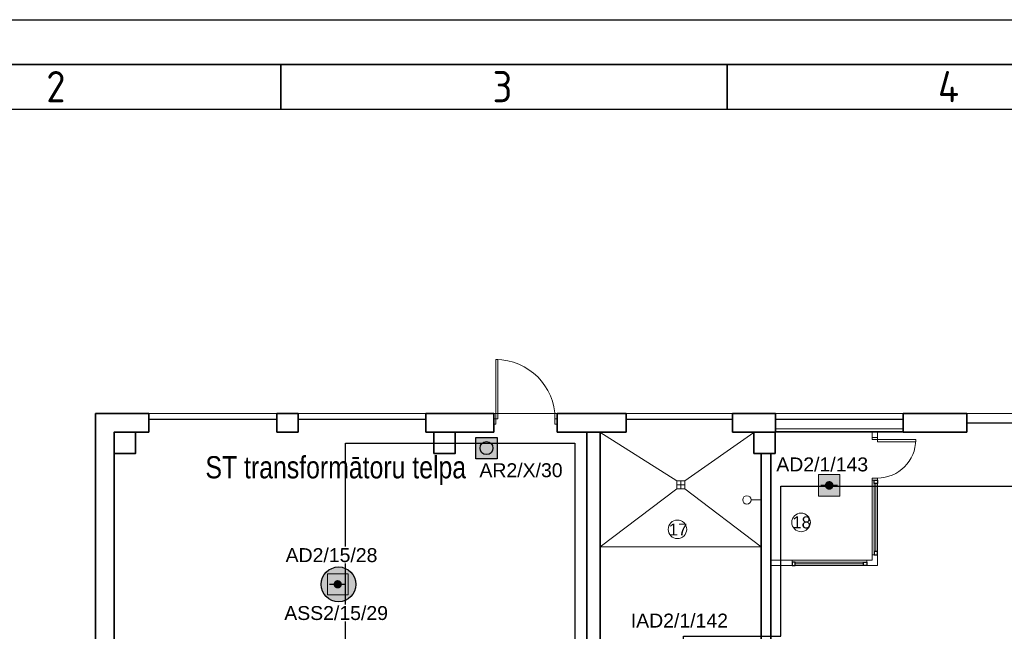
# Model space of a CAD drawing. Header units: millimetres. Extents: x -197461 to 862495, y -970068 to 63888.
# Tile 106 of 253: x -103589 to -88625, y -424226 to -414934. Entities that reach past the tile are written whole.
import ezdxf

# ---------------------------------------------------------------- set-up
doc = ezdxf.new("R2010")
doc.units = ezdxf.units.MM
doc.linetypes.add('HIDDEN', pattern=[9.525, 6.35, -3.175])
doc.linetypes.add('PKP', pattern=[12, 6, -3, 0, -3])
doc.layers.get('0').update_dxf_attribs({"linetype": 'CONTINUOUS'})
for name, color, linetype, lineweight, true_color in [('durvis -proj', 7, 'CONTINUOUS', 9, 0x1d22b9), ('durvis_esosas', 7, 'CONTINUOUS', 0, 0x8f9fa3), ('esosaas sienas', 7, 'CONTINUOUS', 35, 0x63767e), ('Esosas_kolonnas', 7, 'CONTINUOUS', 35, 0x63767e), ('proj_starpsienas', 7, 'CONTINUOUS', 20, 0x373fae)]:
    doc.layers.add(name, color=color, linetype=linetype, lineweight=lineweight, true_color=true_color)
doc.layers.add('EI60', color=7, linetype='PKP', true_color=0xe00000)
for name, color, linetype, lineweight in [('kritumi', 7, 'CONTINUOUS', 5), ('santehnika', 252, 'CONTINUOUS', 0), ('telpu_numeracija', 7, 'CONTINUOUS', 18)]:
    doc.layers.add(name, color=color, linetype=linetype, lineweight=lineweight)
doc.layers.add('Rasējuma lapa', color=7, linetype='CONTINUOUS')
doc.layers.add('UAS', color=240, linetype='CONTINUOUS')
doc.styles.add('ARIAL', font='arialbd.ttf')
doc.styles.add('ISO', font='iso')
doc.styles.add('LAT', font='arial.ttf', dxfattribs={"height": 2})
doc.styles.add('S', font='simplex_.ttf', dxfattribs={"width": 0.8})

# ---------------------------------------------------------------- blocks, each defined once
blk = doc.blocks.new('A3_L')
at = {"layer": 'Rasējuma lapa'}
blk.add_line((-420, 297), (0, 297), dxfattribs=at)
at = {"layer": 'Rasējuma lapa', "lineweight": 35}
for p, q in [((-405, 292), (-5, 292)), ((-305, 287), (-305, 292)), ((-255, 287), (-255, 292))]:
    blk.add_line(p, q, dxfattribs=at)
at = {"layer": 'Rasējuma lapa', "lineweight": 30}
blk.add_line((-400, 287), (-10, 287), dxfattribs=at)
at = {"layer": 'Rasējuma lapa', "style": 'ISO'}
for s, p in [('2', (-331.29, 287.75)), ('3', (-281.3, 287.75)), ('4', (-231.4, 287.75))]:
    blk.add_text(s, height=3.5, dxfattribs=at).set_placement(p)
blk = doc.blocks.new('*U1296')
at = {"layer": 'Rasējuma lapa'}
blk.add_blockref('A3_L', (0, 0), dxfattribs=at)
blk = doc.blocks.new('AD-proj')
at = {"lineweight": 5}
blk.add_lwpolyline([(-250, -250), (250, -250), (250, 250), (-250, 250)], close=True, dxfattribs=at)
at = {"const_width": 30}
blk.add_lwpolyline([(-200, 0), (200, 0)], dxfattribs=at)
at = {"const_width": 100}
blk.add_lwpolyline([(-50, 0, 1), (50, 0, 1)], format="xyb", close=True, dxfattribs=at)
blk = doc.blocks.new('AP')
blk.add_hatch(color=256).paths.add_polyline_path([(150, 0, 1), (-150, 0, 1)])
for p, q in [((-250, 250), (250, 250)), ((-250, -250), (-250, 250)), ((250, 250), (250, -250)), ((250, -250), (-250, -250))]:
    blk.add_line(p, q)
blk.add_circle((0, 0), 150)

msp = doc.modelspace()

# ---------------------------------------------------------------- hatches: boundary and pattern name
at = {"layer": 'UAS', "lineweight": 50, "true_color": 0xffffff}
h = msp.add_hatch(color=7, dxfattribs=at)
h.dxf.hatch_style = 1
h.paths.add_polyline_path([(-96331.07109, -421606.49349), (-96331.07109, -421279.13879), (-96658.42579, -421279.13879), (-96658.42579, -421606.49349)])
h.paths.add_polyline_path([(-96592.95485, -421442.81614, -1), (-96396.54203, -421442.81614, -1)], flags=16)
h = msp.add_hatch(color=7, dxfattribs=at)
h.dxf.hatch_style = 1
h.paths.add_polyline_path([(-91318.54642, -422009.36533), (-91253.07549, -422009.36533, 1)], flags=16)
h.paths.add_polyline_path([(-91122.13361, -422173.04267), (-91122.13361, -421845.68798), (-91449.4883, -421845.68798), (-91449.4883, -422173.04267)])
at = {"layer": 'UAS', "lineweight": 50, "true_color": 0xc7c8ca}
h = msp.add_hatch(color=9, dxfattribs=at)
h.dxf.hatch_style = 1
h.paths.add_polyline_path([(-98724.20725, -423511.83756, -1), (-98787.29419, -423511.83756, -1)], flags=0)
h.paths.add_polyline_path([(-98913.46805, -423354.12023), (-98913.46805, -423669.55489), (-98598.03339, -423669.55489), (-98598.03339, -423354.12023)], flags=16)
h.paths.add_polyline_path([(-98479.16955, -423512.55474, 1), (-99007.21686, -423512.55474, 1)])
h.paths.add_polyline_path([(-98598.03339, -423669.55489), (-98913.46805, -423669.55489), (-98913.46805, -423354.12023), (-98598.03339, -423354.12023)], flags=16)

# ---------------------------------------------------------------- linework, layer by layer
at = {"layer": 'durvis -proj', "color": 251, "true_color": 0x636466}
for points in [[(-90553.7296, -421314.15657), (-90553.7296, -421281.75657), (-90634.7296, -421281.75657), (-90634.7296, -421314.15657)], [(-89970.5296, -421314.15657), (-89970.5296, -421349.54482), (-90553.7296, -421349.54482), (-90553.7296, -421314.15657)], [(-90553.7296, -421929.75657), (-90553.7296, -421897.35657), (-90634.7296, -421897.35657), (-90634.7296, -421929.75657)]]:
    msp.add_lwpolyline(points, close=True, dxfattribs=at)
msp.add_arc((-90553.7296, -421314.15657), 583.2, 270, 0, dxfattribs=at)
at = {"layer": 'durvis_esosas', "color": 251, "linetype": 'HIDDEN', "lineweight": 30, "true_color": 0x636466}
for p, q in [((-101626.4296, -421001.49657), (-99682.4296, -421001.49657)), ((-99358.4296, -421001.19299), (-97414.4296, -421001.19299)), ((-94373.87482, -421001.49657), (-92753.87482, -421001.49657)), ((-92103.72449, -421001.49657), (-90159.72449, -421001.49657)), ((-89192.9296, -421058.19657), (-87572.9296, -421058.19657))]:
    msp.add_line(p, q, dxfattribs=at)
at = {"layer": 'durvis_esosas', "color": 251, "true_color": 0x636466}
for points in [[(-96352.09224, -420098.92841), (-96319.91557, -420098.92841), (-96319.91557, -420997.44657), (-96352.09224, -420997.44657)], [(-96384.49224, -421078.44657), (-96352.09224, -421078.44657), (-96352.09224, -420997.44657), (-96384.49224, -420997.44657)], [(-95453.57407, -421078.44657), (-95421.17407, -421078.44657), (-95421.17407, -420997.44657), (-95453.57407, -420997.44657)]]:
    msp.add_lwpolyline(points, close=True, dxfattribs=at)
msp.add_arc((-96352.09224, -420997.44657), 898.51817, 0, 90, dxfattribs=at)
at = {"layer": 'esosaas sienas', "color": 251, "lineweight": 5, "true_color": 0x636466}
for p, q in [((-102436.4296, -420916.44657), (-94373.87482, -420916.44657)), ((-94373.87482, -420916.44657), (-92753.87482, -420916.44657)), ((-92753.87482, -420916.44657), (-73942.43536, -420916.44657)), ((-90159.72449, -420916.44657), (-89192.9296, -420916.44657))]:
    msp.add_line(p, q, dxfattribs=at)
at = {"layer": 'esosaas sienas', "color": 251, "true_color": 0x636466}
for p, q in [((-102436.4296, -420916.44657), (-101626.4296, -420916.44657)), ((-102436.4296, -427050.16815), (-102436.4296, -420916.44657)), ((-101626.4296, -421199.94657), (-101626.4296, -420916.44657)), ((-99682.4296, -420916.44657), (-99358.4296, -420916.44657)), ((-99682.4296, -421199.94657), (-99682.4296, -420916.44657)), ((-99358.4296, -421199.94657), (-99358.4296, -420916.44657)), ((-97414.4296, -420916.44657), (-96384.49224, -420916.44657)), ((-97414.4296, -421199.94657), (-97414.4296, -420916.44657)), ((-96384.49224, -421199.94657), (-96384.49224, -420916.44657)), ((-95421.17407, -420916.44657), (-94373.87482, -420916.44657)), ((-95421.17407, -421199.94657), (-95421.17407, -420916.44657)), ((-94373.87482, -421199.94657), (-94373.87482, -420916.44657)), ((-92753.87482, -420916.44657), (-92103.72449, -420916.44657)), ((-92753.87482, -421199.94657), (-92753.87482, -420916.44657)), ((-92103.72449, -421199.94657), (-92103.72449, -420916.44657)), ((-92103.72449, -421199.94657), (-92103.72449, -420916.44657)), ((-90159.72449, -420916.44657), (-89192.9296, -420916.44657)), ((-90159.72449, -421199.94657), (-90159.72449, -420916.44657)), ((-89192.9296, -421199.94657), (-89192.9296, -420916.44657)), ((-102152.9296, -421199.94657), (-101626.4296, -421199.94657)), ((-102152.9296, -427050.16815), (-102152.9296, -421199.94657)), ((-99682.4296, -421199.94657), (-99358.4296, -421199.94657)), ((-97414.4296, -421199.94657), (-96384.49224, -421199.94657)), ((-95421.17407, -421199.94657), (-94373.87482, -421199.94657)), ((-94968.2296, -421199.94657), (-94968.2296, -426124.74657)), ((-94765.7296, -421199.94657), (-94765.7296, -426327.24657)), ((-92753.87482, -421199.94657), (-92103.72449, -421199.94657)), ((-90159.72449, -421199.94657), (-89192.9296, -421199.94657)), ((-92319.5296, -421523.94657), (-92319.5296, -426059.94657)), ((-92173.7296, -421523.94657), (-92173.7296, -426059.94657))]:
    msp.add_line(p, q, dxfattribs=at)
at = {"layer": 'Esosas_kolonnas', "color": 251, "true_color": 0x636466}
for points in [[(-102152.9296, -421523.94657), (-101828.9296, -421523.94657), (-101828.9296, -421199.94657), (-102152.9296, -421199.94657)], [(-97292.9296, -421523.94657), (-96968.9296, -421523.94657), (-96968.9296, -421199.94657), (-97292.9296, -421199.94657)], [(-92432.9296, -421523.94657), (-92108.9296, -421523.94657), (-92108.9296, -421199.94657), (-92432.9296, -421199.94657)]]:
    msp.add_lwpolyline(points, close=True, dxfattribs=at)
at = {"layer": 'kritumi', "color": 251, "true_color": 0x636466}
for p, q in [((-94771.8046, -421199.94657), (-93603.3796, -421941.50418)), ((-92429.44744, -421207.23611), (-93481.8796, -421941.50418)), ((-93603.3796, -422002.25418), (-93481.8796, -422002.25418)), ((-93542.6296, -422063.00418), (-93542.6296, -421941.50418)), ((-93603.3796, -422063.00418), (-94765.7296, -422941.44657)), ((-93481.8796, -422063.00418), (-92319.5296, -422941.44657)), ((-92319.5296, -422941.44657), (-94765.7296, -422941.44657))]:
    msp.add_line(p, q, dxfattribs=at)
msp.add_lwpolyline([(-93603.3796, -421941.50418), (-93481.8796, -421941.50418), (-93481.8796, -422063.00418), (-93603.3796, -422063.00418)], close=True, dxfattribs=at)
at = {"layer": 'proj_starpsienas', "color": 251, "true_color": 0x636466}
for p, q in [((-92103.72449, -421149.32157), (-90159.72449, -421149.32157)), ((-92103.72449, -421189.82157), (-90159.72449, -421189.82157)), ((-92103.72449, -421199.94657), (-90159.72449, -421199.94657)), ((-90634.7296, -421199.94657), (-90634.7296, -421281.75657)), ((-90553.7296, -421199.94657), (-90553.7296, -421281.75657)), ((-90634.7296, -421281.75657), (-90553.7296, -421281.75657)), ((-90634.7296, -421281.75657), (-90553.7296, -421281.75657)), ((-90634.7296, -421929.75657), (-90553.7296, -421929.75657)), ((-90634.7296, -421929.75657), (-90553.7296, -421929.75657)), ((-90634.7296, -421929.75657), (-90553.7296, -421929.75657)), ((-90553.7296, -421929.75657), (-90634.7296, -421929.75657)), ((-90634.7296, -421929.75657), (-90634.7296, -423062.94657)), ((-90602.3296, -421978.35657), (-90602.3296, -423014.34657)), ((-90578.0296, -421978.35657), (-90578.0296, -423014.34657)), ((-90553.7296, -421929.75657), (-90553.7296, -423014.34657)), ((-92173.7296, -423143.94657), (-91849.7296, -423143.94657)), ((-91849.7296, -423224.94657), (-91849.7296, -423143.94657)), ((-91849.7296, -423143.94657), (-90715.7296, -423143.94657)), ((-91801.1296, -423176.34657), (-90764.3296, -423176.34657)), ((-90715.7296, -423143.94657), (-90634.7296, -423143.94657)), ((-90715.7296, -423224.94657), (-90715.7296, -423143.94657)), ((-90634.7296, -423062.94657), (-90634.7296, -423143.94657)), ((-90553.7296, -423062.94657), (-90634.7296, -423062.94657)), ((-90553.7296, -423062.94657), (-90553.7296, -423224.94657)), ((-92173.7296, -423224.94657), (-91849.7296, -423224.94657)), ((-91801.1296, -423200.64657), (-90764.3296, -423200.64657)), ((-91801.1296, -423224.94657), (-90764.3296, -423224.94657)), ((-90715.7296, -423224.94657), (-90553.7296, -423224.94657))]:
    msp.add_line(p, q, dxfattribs=at)
at = {"layer": 'proj_starpsienas', "color": 251, "linetype": 'Continuous', "lineweight": 30, "true_color": 0x636466}
for points in [[(-90553.7296, -421978.35657), (-90602.3296, -421978.35657), (-90602.3296, -421929.75657), (-90553.7296, -421929.75657)], [(-90553.7296, -423014.34657), (-90602.3296, -423014.34657), (-90602.3296, -423062.94657), (-90553.7296, -423062.94657)], [(-91801.1296, -423224.94657), (-91801.1296, -423176.34657), (-91849.7296, -423176.34657), (-91849.7296, -423224.94657)], [(-90764.3296, -423224.94657), (-90764.3296, -423176.34657), (-90715.7296, -423176.34657), (-90715.7296, -423224.94657)]]:
    msp.add_lwpolyline(points, close=True, dxfattribs=at)
at = {"layer": 'santehnika', "color": 251, "true_color": 0x636466}
msp.add_line((-92319.5296, -422229.78254), (-92474.17825, -422229.78254), dxfattribs=at)
msp.add_circle((-92537.14956, -422229.78254), 62.9713, dxfattribs=at)
at = {"layer": 'telpu_numeracija', "color": 251, "true_color": 0x636466}
for centre in [(-91713.64895, -422571.44568), (-93592.3689, -422676.96895)]:
    msp.add_circle(centre, 140.8995, dxfattribs=at)
at = {"layer": 'UAS', "color": 1}
for points in [[(-98640, -427330), (-98640, -423460), (-98640, -421370), (-95150, -421370), (-95150, -426440)], [(-92400, -428360), (-92520, -428140), (-92520, -424410), (-93500, -424410), (-93500, -424300), (-92020, -424300), (-92020, -422020), (-91280, -422020), (-87890, -422020), (-87890, -424950), (-78910, -424950), (-78910, -426160), (-78860, -426160), (-78860, -421390), (-73110, -421390), (-73110, -422380), (-71900, -422380), (-71900, -422600), (-72850, -422600), (-72850, -428130), (-72750, -428420)]]:
    msp.add_lwpolyline(points, dxfattribs=at)
at = {"layer": 'UAS', "color": 1, "lineweight": 30}
msp.add_circle((-98743.1932, -423512.55474), 264.02365, dxfattribs=at)

# ---------------------------------------------------------------- block references
at = {"layer": 'Rasējuma lapa', "xscale": 135.6730224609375, "yscale": 135.6730224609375, "zscale": 135.6730224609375}
msp.add_blockref('*U1296', (-58237.88142, -455228.76502), dxfattribs=at)
at = {"layer": 'UAS', "color": 97, "xscale": 0.6547093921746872, "yscale": 0.6547093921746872, "zscale": 0.6547093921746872}
msp.add_blockref('AP', (-96494.74844, -421442.81614), dxfattribs=at)
at = {"layer": 'UAS'}
for p, xscale, yscale, zscale in [((-91285.81095, -422009.36533), 0.6547093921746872, 0.6547093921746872, 0.6547093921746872), ((-98755.75072, -423511.83756), 0.6308693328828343, 0.6308693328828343, 0.6308693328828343)]:
    msp.add_blockref('AD-proj', p, dxfattribs=dict(at, xscale=xscale, yscale=yscale, zscale=zscale))

# ---------------------------------------------------------------- texts
at = {"layer": 'EI60', "color": 251, "true_color": 0x636466, "insert": (-100766.2143, -421565.03843), "char_height": 337.5, "width": 7278.6527418, "attachment_point": 1, "style": 'S'}
msp.add_mtext('{\\fArial|b0|i0|c186|p34;ST transformātoru telpa}', dxfattribs=at)
at = {"layer": 'telpu_numeracija', "color": 251, "true_color": 0x636466, "char_height": 182.1771, "attachment_point": 7, "style": 'LAT'}
for s, insert in [('18', (-91846.71339, -422664.7853)), ('17', (-93725.43334, -422770.30857))]:
    msp.add_mtext(s, dxfattribs=dict(at, insert=insert))

# ---------------------------------------------------------------- next in the draw order: texts
at = {"layer": 'UAS', "color": 251, "linetype": 'Continuous', "lineweight": 20, "true_color": 0x636466, "char_height": 211.4384766, "width": 1051.7117129, "attachment_point": 5, "style": 'ARIAL', "bg_fill": 3, "box_fill_scale": 1.1, "bg_fill_color": 256, "bg_fill_transparency": 0}
for s, insert in [('\\A1;{\\fArial|b0|i0|c186|p34;\\C1;AR2/X/30}', (-95970, -421780)), ('\\A1;{\\fArial|b0|i0|c186|p34;\\C1;AD2/1/143}', (-91392.24987, -421691.69708)), ('\\A1;{\\fArial|b0|i0|c186|p34;\\C1;AD2/15/28}', (-98850, -423070)), ('\\A1;{\\fArial|b0|i0|c186|p34;\\C1;ASS2/15/29}', (-98780, -423950)), ('\\A1;{\\fArial|b0|i0|c186|p34;\\C1;IAD2/1/142}', (-93562.8755, -424064.44899))]:
    msp.add_mtext(s, dxfattribs=dict(at, insert=insert))

doc.saveas('drawing.dxf')
